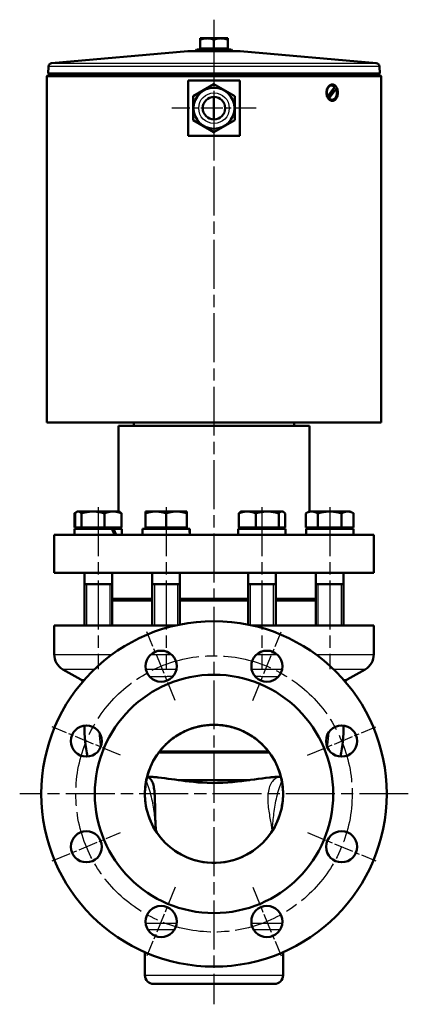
# Model space of a CAD drawing. Header units: millimetres. Extents: x 112 to 921, y 308 to 1230.
# Tile 6 of 6: x 696 to 921, y 660 to 1230. Entities that reach past the tile are written whole.
import ezdxf

# ---------------------------------------------------------------- set-up
doc = ezdxf.new("R2010")
doc.units = ezdxf.units.MM
doc.header["$LTSCALE"] = 5
doc.linetypes.add('CHAIN', pattern=[0.3543, 0.2362, -0.0295, 0.0591, -0.0295])
for name, color, linetype, lineweight in [('Gewinde(DIN)', 3, 'Continuous', 25), ('Mittellinie(DIN)', 4, 'CHAIN', 25), ('Mittelpunktmarkierung(DIN)', 4, 'CHAIN', 25), ('Sichtbare Kanten(DIN)', 7, 'Continuous', 50), ('Sichtbare tangentiale Kanten(DIN)', 3, 'Continuous', 25)]:
    doc.layers.add(name, color=color, linetype=linetype, lineweight=lineweight)

msp = doc.modelspace()

# ---------------------------------------------------------------- linework, layer by layer
at = {"layer": 'Gewinde(DIN)'}
for p, q in [((734.45, 903.46), (734.45, 879.46)), ((748.03, 879.46), (748.03, 903.46)), ((773.68, 903.46), (773.68, 879.46)), ((787.27, 879.74), (787.27, 903.46)), ((829.17, 903.46), (829.17, 879.74)), ((842.76, 879.46), (842.76, 903.46)), ((868.41, 903.46), (868.41, 879.46)), ((882, 879.46), (882, 903.46))]:
    msp.add_line(p, q, dxfattribs=at)
at = {"layer": 'Mittellinie(DIN)', "linetype": 'CHAIN', "ltscale": 23.990969}
for p, q in [((741.24, 947.96), (741.24, 854.18)), ((780.48, 947.96), (780.48, 854.18)), ((835.97, 947.96), (835.97, 854.18)), ((875.2, 947.96), (875.2, 854.18))]:
    msp.add_line(p, q, dxfattribs=at)
msp.add_circle((808.22, 781.96), 80, dxfattribs=at)
at = {"layer": 'Mittelpunktmarkierung(DIN)', "linetype": 'CHAIN', "ltscale": 23.990969}
for p, q in [((808.22, 1230.2), (808.22, 660.13)), ((920.72, 781.96), (695.72, 781.96))]:
    msp.add_line(p, q, dxfattribs=at)
at = {"layer": 'Mittelpunktmarkierung(DIN)', "linetype": 'CHAIN', "ltscale": 10.825908}
for p, q in [((808.22, 1203.31), (808.22, 1154.6)), ((832.58, 1178.96), (783.86, 1178.96))]:
    msp.add_line(p, q, dxfattribs=at)
at = {"layer": 'Mittelpunktmarkierung(DIN)', "linetype": 'CHAIN', "ltscale": 9.556284}
for p, q in [((785.83, 836), (769.38, 875.73)), ((830.61, 836), (847.06, 875.73)), ((754.17, 804.34), (714.45, 820.8)), ((862.27, 804.34), (902, 820.8)), ((714.45, 743.11), (754.17, 759.57)), ((862.27, 759.57), (902, 743.11)), ((785.83, 727.91), (769.38, 688.18)), ((830.61, 727.91), (847.06, 688.18))]:
    msp.add_line(p, q, dxfattribs=at)
at = {"layer": 'Sichtbare Kanten(DIN)'}
for p, q in [((800.22, 1218.69), (800.22, 1219.41)), ((804.22, 1219.41), (800.22, 1219.41)), ((800.22, 1213.61), (800.22, 1218.69)), ((812.22, 1219.41), (804.22, 1219.41)), ((808.22, 1213.61), (808.22, 1218.69)), ((816.22, 1219.41), (812.22, 1219.41)), ((816.22, 1219.41), (816.22, 1218.69)), ((816.22, 1213.61), (816.22, 1218.69)), ((793.13, 1212), (714.23, 1205.01)), ((793.31, 1212.01), (823.13, 1212.01)), ((798.3, 1213.01), (797.72, 1212.01)), ((798.3, 1213.01), (818.14, 1213.01)), ((808.22, 1213.61), (800.22, 1213.61)), ((800.91, 1213.61), (800.91, 1213.01)), ((816.22, 1213.61), (808.22, 1213.61)), ((815.54, 1213.61), (815.54, 1213.01)), ((818.14, 1213.01), (818.72, 1212.01)), ((823.31, 1212), (902.21, 1205.01)), ((712.41, 1203.16), (712.12, 1199.01)), ((904.03, 1203.16), (904.32, 1199.01)), ((711.87, 1197.96), (711.37, 1197.46)), ((905.07, 1197.46), (711.37, 1197.46)), ((711.37, 996.96), (711.37, 1197.46)), ((711.87, 1197.96), (904.57, 1197.96)), ((712.12, 1199.01), (904.32, 1199.01)), ((713.12, 1198.94), (712.12, 1199.01)), ((713.12, 1198.94), (903.32, 1198.94)), ((713.72, 1198.94), (713.72, 1197.96)), ((902.72, 1198.94), (902.72, 1197.96)), ((903.32, 1198.94), (904.32, 1199.01)), ((904.57, 1197.96), (905.07, 1197.46)), ((905.07, 996.96), (905.07, 1197.46)), ((823.22, 1194.96), (793.22, 1194.96)), ((793.22, 1162.96), (793.22, 1194.96)), ((796.22, 1185.88), (808.22, 1192.81)), ((808.22, 1192.81), (820.22, 1185.88)), ((823.22, 1194.96), (823.22, 1162.96)), ((876.44, 1192.16), (876.32, 1192.16)), ((796.22, 1172.03), (796.22, 1185.88)), ((820.22, 1185.88), (820.22, 1172.03)), ((873.95, 1185.68), (878.21, 1191.33)), ((874.35, 1185.36), (877.43, 1189.45)), ((878.94, 1190.23), (874.68, 1184.58)), ((878.81, 1190.23), (878.94, 1190.23)), ((808.22, 1172.46), (808.22, 1185.46)), ((873.82, 1185.68), (873.95, 1185.68)), ((874.68, 1184.58), (874.55, 1184.58)), ((876.44, 1183.76), (876.32, 1183.76)), ((808.22, 1165.1), (796.22, 1172.03)), ((820.22, 1172.03), (808.22, 1165.1)), ((793.22, 1162.96), (823.22, 1162.96)), ((711.37, 996.96), (905.07, 996.96)), ((863.47, 994.96), (752.97, 994.96)), ((752.97, 945.46), (752.97, 994.96)), ((761.72, 994.96), (761.72, 996.96)), ((854.72, 994.96), (854.72, 996.96)), ((863.47, 945.46), (863.47, 994.96)), ((728.82, 945.21), (727.38, 944.38)), ((727.38, 936.26), (727.38, 944.38)), ((727.86, 936.26), (727.86, 944.38)), ((729.24, 945.46), (728.82, 945.21)), ((729.65, 945.46), (729.24, 945.46)), ((738.13, 945.46), (729.65, 945.46)), ((731.44, 936.26), (731.44, 944.38)), ((749.73, 945.46), (738.13, 945.46)), ((744.83, 936.26), (744.83, 944.38)), ((753.24, 945.46), (749.73, 945.46)), ((753.24, 945.46), (753.66, 945.21)), ((754.62, 936.26), (754.62, 944.38)), ((774.48, 945.46), (768.48, 945.46)), ((768.48, 944.38), (768.48, 945.46)), ((768.48, 936.26), (768.48, 944.38)), ((786.48, 945.46), (774.48, 945.46)), ((780.48, 936.26), (780.48, 944.38)), ((792.48, 945.46), (786.48, 945.46)), ((792.48, 945.46), (792.48, 944.38)), ((792.48, 936.26), (792.48, 944.38)), ((822.58, 936.26), (822.58, 944.38)), ((823.97, 945.46), (823.54, 945.21)), ((827.48, 945.46), (823.97, 945.46)), ((839.07, 945.46), (827.48, 945.46)), ((832.38, 936.26), (832.38, 944.38)), ((847.56, 945.46), (839.07, 945.46)), ((845.76, 936.26), (845.76, 944.38)), ((847.97, 945.46), (847.56, 945.46)), ((847.97, 945.46), (848.39, 945.21)), ((849.35, 936.26), (849.35, 944.38)), ((863.2, 945.46), (861.35, 944.38)), ((861.35, 936.26), (861.35, 944.38)), ((864.81, 945.46), (863.2, 945.46)), ((875.2, 945.46), (864.81, 945.46)), ((868.27, 936.26), (868.27, 944.38)), ((885.59, 945.46), (875.2, 945.46)), ((882.13, 936.26), (882.13, 944.38)), ((887.2, 945.46), (885.59, 945.46)), ((887.2, 945.46), (889.06, 944.38)), ((889.06, 936.26), (889.06, 944.38)), ((727.86, 936.26), (727.38, 936.26)), ((748.98, 935.46), (727.54, 935.46)), ((727.54, 935.46), (727.54, 931.96)), ((731.44, 936.26), (727.86, 936.26)), ((730, 936.26), (730, 935.46)), ((744.83, 936.26), (731.44, 936.26)), ((754.62, 936.26), (744.83, 936.26)), ((748.98, 935.46), (750.09, 935.46)), ((754.94, 935.46), (750.09, 935.46)), ((752.49, 936.26), (752.49, 935.46)), ((752.97, 935.46), (752.97, 936.26)), ((754.94, 935.46), (754.94, 931.96)), ((793.94, 935.46), (766.78, 935.46)), ((766.78, 935.46), (766.78, 931.96)), ((780.48, 936.26), (768.48, 936.26)), ((769.23, 936.26), (769.23, 935.46)), ((792.48, 936.26), (780.48, 936.26)), ((791.72, 936.26), (791.72, 935.46)), ((793.94, 935.46), (794.13, 935.46)), ((794.18, 935.46), (794.13, 935.46)), ((794.18, 935.46), (794.18, 933.5)), ((849.67, 935.46), (822.27, 935.46)), ((822.27, 935.46), (822.27, 931.96)), ((832.38, 936.26), (822.58, 936.26)), ((824.72, 936.26), (824.72, 935.46)), ((845.76, 936.26), (832.38, 936.26)), ((849.35, 936.26), (845.76, 936.26)), ((847.21, 936.26), (847.21, 935.46)), ((849.67, 935.46), (849.67, 931.96)), ((868.27, 936.26), (861.35, 936.26)), ((888.9, 935.46), (861.5, 935.46)), ((861.5, 935.46), (861.5, 931.96)), ((863.47, 935.46), (863.47, 936.26)), ((863.96, 936.26), (863.96, 935.46)), ((882.13, 936.26), (868.27, 936.26)), ((889.06, 936.26), (882.13, 936.26)), ((886.45, 936.26), (886.45, 935.46)), ((888.9, 935.46), (888.9, 931.96)), ((900.72, 931.96), (715.72, 931.96)), ((715.72, 931.96), (715.72, 909.96)), ((900.72, 931.96), (900.72, 909.96)), ((900.72, 909.96), (715.72, 909.96)), ((733.24, 909.96), (733.24, 879.46)), ((749.24, 909.96), (749.24, 879.46)), ((772.48, 909.96), (772.48, 879.46)), ((788.48, 909.96), (788.48, 879.99)), ((827.97, 909.96), (827.97, 879.99)), ((843.97, 909.96), (843.97, 879.46)), ((867.2, 909.96), (867.2, 879.46)), ((883.2, 909.96), (883.2, 879.46)), ((733.24, 903.46), (749.24, 903.46)), ((772.48, 903.46), (788.48, 903.46)), ((827.97, 903.46), (843.97, 903.46)), ((867.2, 903.46), (883.2, 903.46)), ((772.48, 894.96), (749.24, 894.96)), ((772.48, 893.96), (749.24, 893.96)), ((827.97, 894.96), (788.48, 894.96)), ((827.97, 893.96), (788.48, 893.96)), ((867.2, 894.96), (843.97, 894.96)), ((867.2, 893.96), (843.97, 893.96)), ((715.72, 879.46), (786, 879.46)), ((715.72, 879.46), (715.72, 862.73)), ((830.44, 879.46), (900.72, 879.46)), ((900.72, 879.46), (900.72, 862.73)), ((731.07, 848.09), (720.72, 854.07)), ((885.37, 848.09), (895.72, 854.07)), ((776.22, 805.96), (840.22, 805.96)), ((776.6, 806.46), (839.84, 806.46)), ((828.96, 789.96), (787.48, 789.96)), ((841.47, 759.72), (841.47, 759.72)), ((768.22, 676.96), (768.22, 690.3)), ((848.22, 676.96), (848.22, 690.3)), ((843.22, 671.96), (773.22, 671.96))]:
    msp.add_line(p, q, dxfattribs=at)
at = {"layer": 'Sichtbare Kanten(DIN)', "flags": 128}
for points in [[(804.22, 1219.41), (804.06, 1219.4), (803.9, 1219.4), (803.74, 1219.4), (803.58, 1219.39), (803.42, 1219.38), (803.26, 1219.36), (803.1, 1219.35), (802.94, 1219.33), (802.78, 1219.31), (802.62, 1219.28), (802.46, 1219.26), (802.29, 1219.23), (802.13, 1219.2), (801.97, 1219.17), (801.8, 1219.13), (801.63, 1219.09), (801.46, 1219.05), (801.29, 1219.01), (801.12, 1218.96), (800.94, 1218.92), (800.77, 1218.86), (800.59, 1218.81), (800.41, 1218.75), (800.22, 1218.69)], [(808.22, 1218.69), (808.04, 1218.75), (807.86, 1218.81), (807.68, 1218.86), (807.5, 1218.92), (807.33, 1218.96), (807.15, 1219.01), (806.98, 1219.05), (806.81, 1219.09), (806.64, 1219.13), (806.48, 1219.17), (806.31, 1219.2), (806.15, 1219.23), (805.99, 1219.26), (805.82, 1219.28), (805.66, 1219.31), (805.5, 1219.33), (805.34, 1219.35), (805.18, 1219.36), (805.02, 1219.38), (804.86, 1219.39), (804.7, 1219.4), (804.54, 1219.4), (804.38, 1219.4), (804.22, 1219.41)], [(812.22, 1219.41), (812.06, 1219.4), (811.9, 1219.4), (811.74, 1219.4), (811.58, 1219.39), (811.42, 1219.38), (811.26, 1219.36), (811.1, 1219.35), (810.94, 1219.33), (810.78, 1219.31), (810.62, 1219.28), (810.46, 1219.26), (810.29, 1219.23), (810.13, 1219.2), (809.97, 1219.17), (809.8, 1219.13), (809.63, 1219.09), (809.46, 1219.05), (809.29, 1219.01), (809.12, 1218.96), (808.94, 1218.92), (808.77, 1218.86), (808.59, 1218.81), (808.41, 1218.75), (808.22, 1218.69)], [(816.22, 1218.69), (816.04, 1218.75), (815.86, 1218.81), (815.68, 1218.86), (815.5, 1218.92), (815.33, 1218.96), (815.15, 1219.01), (814.98, 1219.05), (814.81, 1219.09), (814.64, 1219.13), (814.48, 1219.17), (814.31, 1219.2), (814.15, 1219.23), (813.99, 1219.26), (813.82, 1219.28), (813.66, 1219.31), (813.5, 1219.33), (813.34, 1219.35), (813.18, 1219.36), (813.02, 1219.38), (812.86, 1219.39), (812.7, 1219.4), (812.54, 1219.4), (812.38, 1219.4), (812.22, 1219.41)], [(876.7, 1183.21), (876.28, 1183.25), (875.85, 1183.37), (875.43, 1183.57), (875.03, 1183.86), (874.66, 1184.21), (874.33, 1184.61), (874.05, 1185.07), (873.8, 1185.59), (873.6, 1186.15), (873.46, 1186.75), (873.37, 1187.36), (873.35, 1187.96), (873.37, 1188.56), (873.46, 1189.16), (873.6, 1189.76), (873.8, 1190.32), (874.05, 1190.84), (874.33, 1191.3), (874.66, 1191.7), (875.03, 1192.05), (875.43, 1192.34), (875.85, 1192.54), (876.28, 1192.67), (876.7, 1192.71)], [(876.7, 1192.71), (877.13, 1192.67), (877.55, 1192.54), (877.96, 1192.34), (878.34, 1192.05), (878.69, 1191.7), (879, 1191.3), (879.26, 1190.84), (879.49, 1190.32), (879.67, 1189.76), (879.8, 1189.16), (879.88, 1188.56), (879.91, 1187.96), (879.88, 1187.36), (879.8, 1186.75), (879.67, 1186.15), (879.49, 1185.59), (879.26, 1185.07), (879, 1184.61), (878.69, 1184.21), (878.34, 1183.86), (877.96, 1183.57), (877.55, 1183.37), (877.13, 1183.25), (876.7, 1183.21)], [(728.36, 944.89), (728.32, 944.87), (728.28, 944.85), (728.24, 944.83), (728.2, 944.81), (728.16, 944.8), (728.12, 944.78), (728.08, 944.76), (728.04, 944.74), (728, 944.72), (727.96, 944.7), (727.92, 944.68), (727.88, 944.66), (727.84, 944.64), (727.8, 944.61), (727.76, 944.59), (727.72, 944.57), (727.68, 944.55), (727.64, 944.53), (727.59, 944.5), (727.55, 944.48), (727.51, 944.46), (727.47, 944.43), (727.43, 944.41), (727.38, 944.38)], [(729.65, 945.46), (729.58, 945.45), (729.51, 945.45), (729.43, 945.44), (729.36, 945.43), (729.29, 945.41), (729.22, 945.39), (729.15, 945.37), (729.08, 945.34), (729, 945.31), (728.93, 945.27), (728.86, 945.24), (728.79, 945.19), (728.71, 945.15), (728.64, 945.1), (728.56, 945.04), (728.49, 944.99), (728.41, 944.93), (728.34, 944.86), (728.26, 944.79), (728.18, 944.72), (728.1, 944.64), (728.02, 944.56), (727.94, 944.47), (727.86, 944.38)], [(731.44, 944.38), (731.36, 944.47), (731.28, 944.56), (731.2, 944.64), (731.12, 944.72), (731.04, 944.79), (730.96, 944.86), (730.89, 944.93), (730.81, 944.99), (730.73, 945.04), (730.66, 945.1), (730.59, 945.15), (730.51, 945.19), (730.44, 945.24), (730.37, 945.27), (730.29, 945.31), (730.22, 945.34), (730.15, 945.37), (730.08, 945.39), (730.01, 945.41), (729.94, 945.43), (729.86, 945.44), (729.79, 945.45), (729.72, 945.45), (729.65, 945.46)], [(738.13, 945.46), (737.87, 945.45), (737.6, 945.45), (737.33, 945.44), (737.06, 945.43), (736.8, 945.41), (736.53, 945.39), (736.26, 945.37), (735.99, 945.34), (735.72, 945.31), (735.45, 945.27), (735.18, 945.24), (734.91, 945.19), (734.64, 945.15), (734.36, 945.1), (734.08, 945.04), (733.8, 944.99), (733.52, 944.93), (733.23, 944.86), (732.94, 944.79), (732.65, 944.72), (732.35, 944.64), (732.05, 944.56), (731.75, 944.47), (731.44, 944.38)], [(744.83, 944.38), (744.52, 944.47), (744.21, 944.56), (743.92, 944.64), (743.62, 944.72), (743.33, 944.79), (743.04, 944.86), (742.75, 944.93), (742.47, 944.99), (742.19, 945.04), (741.91, 945.1), (741.63, 945.15), (741.36, 945.19), (741.09, 945.24), (740.81, 945.27), (740.54, 945.31), (740.27, 945.34), (740.01, 945.37), (739.74, 945.39), (739.47, 945.41), (739.2, 945.43), (738.94, 945.44), (738.67, 945.45), (738.4, 945.45), (738.13, 945.46)], [(749.73, 945.46), (749.53, 945.45), (749.33, 945.45), (749.14, 945.44), (748.94, 945.43), (748.75, 945.41), (748.55, 945.39), (748.35, 945.37), (748.16, 945.34), (747.96, 945.31), (747.76, 945.27), (747.57, 945.24), (747.37, 945.19), (747.16, 945.15), (746.96, 945.1), (746.76, 945.04), (746.55, 944.99), (746.35, 944.93), (746.14, 944.86), (745.92, 944.79), (745.71, 944.72), (745.49, 944.64), (745.27, 944.56), (745.05, 944.47), (744.83, 944.38)], [(754.62, 944.38), (754.4, 944.47), (754.18, 944.56), (753.96, 944.64), (753.74, 944.72), (753.53, 944.79), (753.31, 944.86), (753.11, 944.93), (752.9, 944.99), (752.69, 945.04), (752.49, 945.1), (752.29, 945.15), (752.09, 945.19), (751.89, 945.24), (751.69, 945.27), (751.49, 945.31), (751.29, 945.34), (751.1, 945.37), (750.9, 945.39), (750.7, 945.41), (750.51, 945.43), (750.31, 945.44), (750.12, 945.45), (749.92, 945.45), (749.73, 945.46)], [(753.66, 945.21), (753.7, 945.19), (753.74, 945.17), (753.78, 945.14), (753.82, 945.12), (753.85, 945.09), (753.89, 945.06), (753.93, 945.03), (753.97, 945), (754.01, 944.97), (754.05, 944.94), (754.09, 944.91), (754.13, 944.88), (754.17, 944.84), (754.21, 944.81), (754.25, 944.77), (754.29, 944.73), (754.33, 944.69), (754.37, 944.65), (754.41, 944.61), (754.45, 944.57), (754.5, 944.52), (754.54, 944.48), (754.58, 944.43), (754.62, 944.38)], [(774.48, 945.46), (774.24, 945.45), (774, 945.45), (773.76, 945.44), (773.52, 945.43), (773.28, 945.41), (773.04, 945.39), (772.8, 945.37), (772.56, 945.34), (772.32, 945.31), (772.07, 945.27), (771.83, 945.24), (771.59, 945.19), (771.34, 945.15), (771.09, 945.1), (770.84, 945.04), (770.59, 944.99), (770.34, 944.93), (770.08, 944.86), (769.82, 944.79), (769.56, 944.72), (769.29, 944.64), (769.03, 944.56), (768.75, 944.47), (768.48, 944.38)], [(780.48, 944.38), (780.2, 944.47), (779.93, 944.56), (779.66, 944.64), (779.39, 944.72), (779.13, 944.79), (778.87, 944.86), (778.62, 944.93), (778.36, 944.99), (778.11, 945.04), (777.86, 945.1), (777.61, 945.15), (777.37, 945.19), (777.12, 945.24), (776.88, 945.27), (776.64, 945.31), (776.4, 945.34), (776.16, 945.37), (775.92, 945.39), (775.68, 945.41), (775.44, 945.43), (775.2, 945.44), (774.96, 945.45), (774.72, 945.45), (774.48, 945.46)], [(786.48, 945.46), (786.24, 945.45), (786, 945.45), (785.76, 945.44), (785.52, 945.43), (785.28, 945.41), (785.04, 945.39), (784.8, 945.37), (784.56, 945.34), (784.32, 945.31), (784.07, 945.27), (783.83, 945.24), (783.59, 945.19), (783.34, 945.15), (783.09, 945.1), (782.84, 945.04), (782.59, 944.99), (782.34, 944.93), (782.08, 944.86), (781.82, 944.79), (781.56, 944.72), (781.29, 944.64), (781.03, 944.56), (780.75, 944.47), (780.48, 944.38)], [(792.48, 944.38), (792.2, 944.47), (791.93, 944.56), (791.66, 944.64), (791.39, 944.72), (791.13, 944.79), (790.87, 944.86), (790.62, 944.93), (790.36, 944.99), (790.11, 945.04), (789.86, 945.1), (789.61, 945.15), (789.37, 945.19), (789.12, 945.24), (788.88, 945.27), (788.64, 945.31), (788.4, 945.34), (788.16, 945.37), (787.92, 945.39), (787.68, 945.41), (787.44, 945.43), (787.2, 945.44), (786.96, 945.45), (786.72, 945.45), (786.48, 945.46)], [(827.48, 945.46), (827.28, 945.45), (827.09, 945.45), (826.89, 945.44), (826.7, 945.43), (826.5, 945.41), (826.31, 945.39), (826.11, 945.37), (825.91, 945.34), (825.72, 945.31), (825.52, 945.27), (825.32, 945.24), (825.12, 945.19), (824.92, 945.15), (824.72, 945.1), (824.51, 945.04), (824.31, 944.99), (824.1, 944.93), (823.89, 944.86), (823.68, 944.79), (823.47, 944.72), (823.25, 944.64), (823.03, 944.56), (822.81, 944.47), (822.58, 944.38)], [(822.58, 944.38), (822.62, 944.43), (822.67, 944.48), (822.71, 944.52), (822.75, 944.57), (822.79, 944.61), (822.83, 944.65), (822.88, 944.69), (822.92, 944.73), (822.96, 944.77), (823, 944.81), (823.04, 944.84), (823.08, 944.88), (823.12, 944.91), (823.16, 944.94), (823.2, 944.97), (823.24, 945), (823.27, 945.03), (823.31, 945.06), (823.35, 945.09), (823.39, 945.12), (823.43, 945.14), (823.47, 945.17), (823.5, 945.19), (823.54, 945.21)], [(832.38, 944.38), (832.15, 944.47), (831.93, 944.56), (831.71, 944.64), (831.5, 944.72), (831.28, 944.79), (831.07, 944.86), (830.86, 944.93), (830.65, 944.99), (830.45, 945.04), (830.24, 945.1), (830.04, 945.15), (829.84, 945.19), (829.64, 945.24), (829.44, 945.27), (829.24, 945.31), (829.05, 945.34), (828.85, 945.37), (828.66, 945.39), (828.46, 945.41), (828.26, 945.43), (828.07, 945.44), (827.87, 945.45), (827.68, 945.45), (827.48, 945.46)], [(839.07, 945.46), (838.8, 945.45), (838.54, 945.45), (838.27, 945.44), (838, 945.43), (837.73, 945.41), (837.47, 945.39), (837.2, 945.37), (836.93, 945.34), (836.66, 945.31), (836.39, 945.27), (836.12, 945.24), (835.85, 945.19), (835.57, 945.15), (835.3, 945.1), (835.02, 945.04), (834.74, 944.99), (834.45, 944.93), (834.17, 944.86), (833.88, 944.79), (833.59, 944.72), (833.29, 944.64), (832.99, 944.56), (832.69, 944.47), (832.38, 944.38)], [(845.76, 944.38), (845.46, 944.47), (845.15, 944.56), (844.85, 944.64), (844.56, 944.72), (844.26, 944.79), (843.98, 944.86), (843.69, 944.93), (843.41, 944.99), (843.12, 945.04), (842.85, 945.1), (842.57, 945.15), (842.3, 945.19), (842.02, 945.24), (841.75, 945.27), (841.48, 945.31), (841.21, 945.34), (840.94, 945.37), (840.68, 945.39), (840.41, 945.41), (840.14, 945.43), (839.87, 945.44), (839.61, 945.45), (839.34, 945.45), (839.07, 945.46)], [(847.56, 945.46), (847.49, 945.45), (847.41, 945.45), (847.34, 945.44), (847.27, 945.43), (847.2, 945.41), (847.13, 945.39), (847.06, 945.37), (846.98, 945.34), (846.91, 945.31), (846.84, 945.27), (846.77, 945.24), (846.69, 945.19), (846.62, 945.15), (846.55, 945.1), (846.47, 945.04), (846.4, 944.99), (846.32, 944.93), (846.24, 944.86), (846.17, 944.79), (846.09, 944.72), (846.01, 944.64), (845.93, 944.56), (845.85, 944.47), (845.76, 944.38)], [(849.35, 944.38), (849.27, 944.47), (849.19, 944.56), (849.11, 944.64), (849.03, 944.72), (848.95, 944.79), (848.87, 944.86), (848.79, 944.93), (848.72, 944.99), (848.64, 945.04), (848.57, 945.1), (848.49, 945.15), (848.42, 945.19), (848.35, 945.24), (848.27, 945.27), (848.2, 945.31), (848.13, 945.34), (848.06, 945.37), (847.99, 945.39), (847.92, 945.41), (847.84, 945.43), (847.77, 945.44), (847.7, 945.45), (847.63, 945.45), (847.56, 945.46)], [(864.81, 945.46), (864.67, 945.45), (864.53, 945.45), (864.39, 945.44), (864.26, 945.43), (864.12, 945.41), (863.98, 945.39), (863.84, 945.37), (863.7, 945.34), (863.56, 945.31), (863.42, 945.27), (863.28, 945.24), (863.14, 945.19), (863, 945.15), (862.86, 945.1), (862.71, 945.04), (862.57, 944.99), (862.42, 944.93), (862.27, 944.86), (862.12, 944.79), (861.97, 944.72), (861.82, 944.64), (861.66, 944.56), (861.51, 944.47), (861.35, 944.38)], [(868.27, 944.38), (868.11, 944.47), (867.96, 944.56), (867.8, 944.64), (867.65, 944.72), (867.5, 944.79), (867.35, 944.86), (867.2, 944.93), (867.05, 944.99), (866.91, 945.04), (866.76, 945.1), (866.62, 945.15), (866.48, 945.19), (866.34, 945.24), (866.2, 945.27), (866.06, 945.31), (865.92, 945.34), (865.78, 945.37), (865.64, 945.39), (865.5, 945.41), (865.36, 945.43), (865.23, 945.44), (865.09, 945.45), (864.95, 945.45), (864.81, 945.46)], [(875.2, 945.46), (874.92, 945.45), (874.65, 945.45), (874.37, 945.44), (874.09, 945.43), (873.82, 945.41), (873.54, 945.39), (873.26, 945.37), (872.99, 945.34), (872.71, 945.31), (872.43, 945.27), (872.15, 945.24), (871.87, 945.19), (871.58, 945.15), (871.29, 945.1), (871.01, 945.04), (870.72, 944.99), (870.42, 944.93), (870.13, 944.86), (869.83, 944.79), (869.52, 944.72), (869.22, 944.64), (868.91, 944.56), (868.59, 944.47), (868.27, 944.38)], [(882.13, 944.38), (881.81, 944.47), (881.5, 944.56), (881.19, 944.64), (880.88, 944.72), (880.58, 944.79), (880.28, 944.86), (879.98, 944.93), (879.69, 944.99), (879.4, 945.04), (879.11, 945.1), (878.82, 945.15), (878.54, 945.19), (878.26, 945.24), (877.98, 945.27), (877.7, 945.31), (877.42, 945.34), (877.14, 945.37), (876.86, 945.39), (876.59, 945.41), (876.31, 945.43), (876.03, 945.44), (875.76, 945.45), (875.48, 945.45), (875.2, 945.46)], [(885.59, 945.46), (885.46, 945.45), (885.32, 945.45), (885.18, 945.44), (885.04, 945.43), (884.9, 945.41), (884.76, 945.39), (884.63, 945.37), (884.49, 945.34), (884.35, 945.31), (884.21, 945.27), (884.07, 945.24), (883.93, 945.19), (883.78, 945.15), (883.64, 945.1), (883.5, 945.04), (883.35, 944.99), (883.2, 944.93), (883.06, 944.86), (882.91, 944.79), (882.76, 944.72), (882.6, 944.64), (882.45, 944.56), (882.29, 944.47), (882.13, 944.38)], [(889.06, 944.38), (888.9, 944.47), (888.74, 944.56), (888.59, 944.64), (888.43, 944.72), (888.28, 944.79), (888.13, 944.86), (887.98, 944.93), (887.84, 944.99), (887.69, 945.04), (887.55, 945.1), (887.41, 945.15), (887.26, 945.19), (887.12, 945.24), (886.98, 945.27), (886.84, 945.31), (886.7, 945.34), (886.56, 945.37), (886.43, 945.39), (886.29, 945.41), (886.15, 945.43), (886.01, 945.44), (885.87, 945.45), (885.73, 945.45), (885.59, 945.46)], [(837.46, 809.25), (835.67, 811.05), (833.78, 812.73), (831.79, 814.28), (829.7, 815.7), (827.52, 816.99), (825.26, 818.14), (822.94, 819.15), (820.57, 820), (818.14, 820.71), (815.68, 821.25), (813.18, 821.65), (810.65, 821.88), (808.12, 821.96), (805.59, 821.87), (803.07, 821.62), (800.57, 821.22), (798.1, 820.65), (795.67, 819.94), (793.3, 819.07), (790.99, 818.05), (788.75, 816.89), (786.58, 815.6), (784.5, 814.16), (782.51, 812.6), (780.68, 810.96), (778.98, 809.25)], [(837.46, 809.25), (836.77, 809.98), (836.05, 810.69), (835.31, 811.39), (834.55, 812.07), (833.77, 812.73), (832.97, 813.37), (832.16, 814), (831.34, 814.6), (830.49, 815.18), (829.63, 815.74), (828.76, 816.27), (827.87, 816.79), (826.97, 817.28), (826.06, 817.75), (825.14, 818.2), (824.21, 818.62), (823.26, 819.02), (822.31, 819.39), (821.34, 819.74), (820.37, 820.06), (819.38, 820.36), (818.39, 820.63), (817.4, 820.88), (816.39, 821.11), (815.38, 821.3), (814.37, 821.48), (813.36, 821.62), (812.34, 821.74), (811.32, 821.83), (810.3, 821.9), (809.27, 821.94), (808.24, 821.95), (807.22, 821.94), (806.19, 821.9), (805.16, 821.83), (804.14, 821.74), (803.11, 821.62), (802.1, 821.48), (801.08, 821.31), (800.08, 821.11), (799.08, 820.89), (798.09, 820.65), (797.1, 820.37), (796.12, 820.07), (795.14, 819.75), (794.17, 819.4), (793.21, 819.03), (792.27, 818.63), (791.33, 818.21), (790.4, 817.76), (789.49, 817.29), (788.59, 816.8), (787.7, 816.29), (786.83, 815.75), (785.97, 815.19), (785.12, 814.61), (784.29, 814), (783.48, 813.38), (782.68, 812.73), (781.9, 812.07), (781.14, 811.39), (780.4, 810.69), (779.68, 809.98), (778.98, 809.25)], [(778.98, 809.25), (778.75, 809), (778.52, 808.75), (778.29, 808.49), (778.07, 808.24), (777.85, 807.98), (777.63, 807.73), (777.41, 807.47), (777.2, 807.21), (776.99, 806.95), (776.79, 806.69), (776.58, 806.43), (776.38, 806.17), (776.19, 805.91), (775.99, 805.64), (775.8, 805.38), (775.61, 805.12), (775.42, 804.85), (775.24, 804.59), (775.06, 804.32), (774.88, 804.06), (774.71, 803.79), (774.54, 803.52), (774.37, 803.26), (774.2, 802.99)], [(842.24, 802.99), (842.07, 803.27), (841.89, 803.55), (841.71, 803.82), (841.53, 804.1), (841.35, 804.37), (841.16, 804.64), (840.98, 804.91), (840.79, 805.18), (840.6, 805.45), (840.4, 805.71), (840.2, 805.98), (840.01, 806.24), (839.81, 806.5), (839.6, 806.76), (839.4, 807.02), (839.19, 807.27), (838.98, 807.53), (838.77, 807.78), (838.56, 808.03), (838.34, 808.28), (838.12, 808.52), (837.91, 808.77), (837.68, 809.01), (837.46, 809.25)], [(774.2, 802.99), (773.38, 801.59), (772.59, 800.12), (771.86, 798.59), (771.18, 797), (770.55, 795.35), (769.99, 793.64), (769.5, 791.87), (769.08, 790.06), (768.74, 788.19), (768.48, 786.31), (768.32, 784.42), (768.25, 782.53), (768.27, 780.64), (768.37, 778.75), (768.57, 776.87), (768.85, 774.99), (769.22, 773.13), (769.68, 771.29), (770.23, 769.47), (770.86, 767.68), (771.58, 765.93), (772.38, 764.21), (773.25, 762.53), (774.21, 760.9)], [(842.23, 760.9), (843.19, 762.53), (844.07, 764.21), (844.86, 765.93), (845.58, 767.69), (846.21, 769.47), (846.76, 771.29), (847.22, 773.13), (847.59, 775), (847.88, 776.87), (848.07, 778.75), (848.18, 780.64), (848.19, 782.53), (848.12, 784.42), (847.96, 786.31), (847.71, 788.19), (847.37, 790.05), (846.95, 791.87), (846.46, 793.63), (845.9, 795.33), (845.27, 796.98), (844.59, 798.58), (843.85, 800.11), (843.07, 801.58), (842.24, 802.99)], [(776.11, 791.46), (775.82, 791.49), (775.52, 791.52), (775.23, 791.55), (774.94, 791.58), (774.65, 791.61), (774.37, 791.63), (774.08, 791.66), (773.8, 791.69), (773.52, 791.71), (773.24, 791.73), (772.96, 791.76), (772.69, 791.78), (772.41, 791.8), (772.14, 791.82), (771.87, 791.83), (771.6, 791.85), (771.33, 791.87), (771.07, 791.88), (770.8, 791.9), (770.54, 791.91), (770.28, 791.92), (770.02, 791.93), (769.77, 791.94), (769.51, 791.94)], [(774.98, 759.72), (774.85, 760.05), (774.73, 760.5), (774.63, 761.06), (774.55, 761.71), (774.47, 762.45), (774.41, 763.26), (774.36, 764.15), (774.31, 765.09), (774.27, 766.09), (774.24, 767.12), (774.22, 768.18), (774.19, 769.26), (774.17, 770.35), (774.15, 771.45), (774.14, 772.53), (774.12, 773.61), (774.1, 774.68), (774.08, 775.75), (774.06, 776.8), (774.04, 777.84), (774, 778.87), (773.96, 779.88), (773.91, 780.86), (773.85, 781.83), (773.78, 782.76), (773.69, 783.67), (773.58, 784.55), (773.46, 785.39), (773.32, 786.2), (773.15, 786.97), (772.96, 787.69), (772.74, 788.37), (772.49, 789), (772.19, 789.57), (771.86, 790.1), (771.49, 790.56), (771.06, 790.97), (770.63, 791.31), (770.18, 791.58), (769.66, 791.78)], [(840.33, 791.46), (838.24, 791.21), (836.09, 790.94), (833.87, 790.64), (831.59, 790.32), (829.26, 790), (826.86, 789.67), (824.36, 789.35), (821.74, 789.05), (819.02, 788.77), (816.2, 788.54), (813.28, 788.37), (810.27, 788.28), (807.25, 788.26), (804.35, 788.33), (801.57, 788.46), (798.91, 788.64), (796.39, 788.87), (794, 789.12), (791.75, 789.39), (789.64, 789.66), (787.59, 789.94), (785.57, 790.22), (783.59, 790.5), (781.65, 790.76), (779.76, 791.01), (777.91, 791.25), (776.11, 791.46)], [(846.93, 791.94), (846.68, 791.94), (846.42, 791.93), (846.16, 791.92), (845.9, 791.91), (845.64, 791.9), (845.38, 791.88), (845.11, 791.87), (844.84, 791.85), (844.57, 791.83), (844.3, 791.82), (844.03, 791.8), (843.76, 791.78), (843.48, 791.76), (843.2, 791.73), (842.92, 791.71), (842.64, 791.69), (842.36, 791.66), (842.07, 791.63), (841.79, 791.61), (841.5, 791.58), (841.21, 791.55), (840.92, 791.52), (840.63, 791.49), (840.33, 791.46)], [(774.21, 760.9), (774.24, 760.85), (774.27, 760.8), (774.3, 760.75), (774.34, 760.7), (774.37, 760.65), (774.4, 760.6), (774.43, 760.55), (774.46, 760.5), (774.49, 760.45), (774.52, 760.4), (774.56, 760.35), (774.59, 760.3), (774.62, 760.26), (774.65, 760.21), (774.68, 760.16), (774.72, 760.11), (774.75, 760.06), (774.78, 760.01), (774.81, 759.96), (774.84, 759.91), (774.88, 759.86), (774.91, 759.81), (774.94, 759.76), (774.98, 759.72)], [(774.98, 759.72), (776.45, 757.66), (778.06, 755.7), (779.79, 753.84), (781.63, 752.1), (783.58, 750.48), (785.63, 748.99), (787.76, 747.62), (789.98, 746.4), (792.27, 745.32), (794.62, 744.39), (797.02, 743.6), (799.47, 742.97), (801.96, 742.5), (804.47, 742.18), (806.99, 742.02), (809.52, 742.02), (812.04, 742.19), (814.55, 742.51), (817.04, 742.99), (819.49, 743.62), (821.89, 744.41), (824.24, 745.34), (826.52, 746.43), (828.73, 747.65), (830.86, 749.02), (832.91, 750.51), (834.85, 752.13), (836.68, 753.87), (838.4, 755.72), (840, 757.67), (841.47, 759.72)], [(841.47, 759.72), (841.5, 759.76), (841.53, 759.81), (841.57, 759.86), (841.6, 759.91), (841.63, 759.96), (841.66, 760.01), (841.69, 760.06), (841.73, 760.11), (841.76, 760.16), (841.79, 760.21), (841.82, 760.26), (841.85, 760.3), (841.89, 760.35), (841.92, 760.4), (841.95, 760.45), (841.98, 760.5), (842.01, 760.55), (842.04, 760.6), (842.08, 760.65), (842.11, 760.7), (842.14, 760.75), (842.17, 760.8), (842.2, 760.85), (842.23, 760.9)]]:
    msp.add_lwpolyline(points, dxfattribs=at)
at = {"layer": 'Sichtbare Kanten(DIN)'}
for centre, radius in [((808.22, 1178.96), 11.86), ((808.22, 1178.96), 6.5), ((808.22, 781.96), 100), ((777.61, 855.87), 9), ((838.84, 855.87), 9), ((808.22, 781.96), 69), ((734.31, 812.57), 9), ((808.22, 781.96), 40), ((882.13, 812.57), 9), ((734.31, 751.34), 9), ((882.13, 751.34), 9), ((777.61, 708.05), 9), ((838.84, 708.05), 9)]:
    msp.add_circle(centre, radius, dxfattribs=at)
for centre, radius, start, end in [((793.31, 1210.01), 2, 90, 95.0632), ((823.13, 1210.01), 2, 84.9368, 90), ((714.41, 1203.02), 2, 95.0632, 176), ((902.03, 1203.02), 2, 4, 84.9368), ((725.72, 862.73), 10, 180, 240), ((890.72, 862.73), 10, 300, 0), ((726.07, 839.43), 10, 50.6636, 60), ((890.37, 839.43), 10, 120, 129.3364), ((798.22, 818.96), 65, 177.7477, 193.6633), ((818.22, 818.96), 65, 346.3367, 2.2523), ((773.22, 676.96), 5, 180, 270), ((843.22, 676.96), 5, 270, 0)]:
    msp.add_arc(centre, radius, start, end, dxfattribs=at)
for centre, major_axis, ratio, start_param, end_param in [((876.44, 1187.96), (0, 4.2), 0.707107, 5.646224, 8.426328), ((876.44, 1187.96), (0, -4.2), 0.707107, 5.646224, 8.426328), ((741.24, 934.24), (-11.97, 23.48), 0.283603, 4.472257, 4.619927), ((741.24, 936.67), (-11.97, 23.48), 0.283603, 4.368888, 4.517693), ((780.48, 934.24), (-2.71, 23.68), 0.56716, 4.551101, 4.698771), ((780.48, 936.67), (-2.71, 23.68), 0.56716, 4.461944, 4.596537)]:
    msp.add_ellipse(centre, major_axis=major_axis, ratio=ratio, start_param=start_param, end_param=end_param, dxfattribs=at)
at = {"layer": 'Sichtbare tangentiale Kanten(DIN)'}
for p, q in [((823.31, 1212), (793.13, 1212)), ((904.03, 1203.16), (712.41, 1203.16)), ((714.23, 1205.01), (902.21, 1205.01)), ((715.72, 862.73), (749.27, 862.73)), ((771.78, 862.73), (783.43, 862.73)), ((833.01, 862.73), (844.66, 862.73)), ((867.18, 862.73), (900.72, 862.73)), ((738.94, 854.07), (720.72, 854.07)), ((786.43, 854.07), (768.79, 854.07)), ((847.65, 854.07), (830.02, 854.07)), ((895.72, 854.07), (877.5, 854.07)), ((731.07, 848.09), (733.22, 848.09)), ((883.23, 848.09), (885.37, 848.09)), ((768.65, 707.17), (786.56, 707.17)), ((829.88, 707.17), (847.79, 707.17)), ((785.28, 703.34), (769.94, 703.34)), ((846.51, 703.34), (831.17, 703.34)), ((768.22, 676.96), (848.22, 676.96))]:
    msp.add_line(p, q, dxfattribs=at)
at = {"layer": 'Sichtbare tangentiale Kanten(DIN)', "flags": 128}
for points in [[(784.5, 850.07), (783.93, 850.03), (783.37, 849.99), (782.8, 849.95), (782.24, 849.92), (781.68, 849.88), (781.12, 849.85), (780.56, 849.82), (780, 849.79), (779.44, 849.76), (778.88, 849.74), (778.32, 849.72), (777.76, 849.71), (777.2, 849.69), (776.63, 849.68), (776.07, 849.68), (775.51, 849.68), (774.95, 849.68), (774.38, 849.68), (773.82, 849.69), (773.26, 849.7), (772.69, 849.71), (772.13, 849.73), (771.57, 849.75), (771, 849.77)], [(845.41, 849.72), (844.85, 849.7), (844.29, 849.68), (843.72, 849.67), (843.16, 849.66), (842.6, 849.65), (842.04, 849.65), (841.48, 849.65), (840.92, 849.66), (840.36, 849.66), (839.8, 849.67), (839.24, 849.69), (838.69, 849.7), (838.13, 849.72), (837.57, 849.74), (837.01, 849.77), (836.45, 849.79), (835.89, 849.82), (835.33, 849.85), (834.77, 849.88), (834.21, 849.92), (833.65, 849.95), (833.08, 849.99), (832.52, 850.03), (831.96, 850.07)], [(742.7, 809.32), (742.65, 809.66), (742.59, 810), (742.54, 810.34), (742.49, 810.68), (742.44, 811.02), (742.39, 811.36), (742.35, 811.7), (742.31, 812.04), (742.27, 812.38), (742.23, 812.72), (742.19, 813.06), (742.16, 813.4), (742.13, 813.74), (742.1, 814.08), (742.07, 814.41), (742.05, 814.75), (742.02, 815.08), (742, 815.42), (741.98, 815.75), (741.96, 816.08), (741.95, 816.41), (741.93, 816.74), (741.92, 817.07), (741.91, 817.39)], [(874.53, 817.39), (874.52, 817.07), (874.51, 816.74), (874.5, 816.41), (874.48, 816.08), (874.46, 815.75), (874.44, 815.42), (874.42, 815.08), (874.4, 814.75), (874.37, 814.41), (874.34, 814.08), (874.31, 813.74), (874.28, 813.4), (874.25, 813.06), (874.21, 812.72), (874.17, 812.38), (874.13, 812.04), (874.09, 811.7), (874.05, 811.36), (874, 811.02), (873.95, 810.68), (873.9, 810.34), (873.85, 810), (873.8, 809.66), (873.74, 809.32)], [(768.93, 789.33), (769.37, 788.3), (769.79, 787.24), (770.18, 786.14), (770.55, 785.02), (770.9, 783.87), (771.22, 782.7), (771.53, 781.52), (771.82, 780.32), (772.09, 779.11), (772.35, 777.89), (772.58, 776.67), (772.8, 775.46), (773.01, 774.24), (773.19, 773.03), (773.37, 771.83), (773.52, 770.64), (773.66, 769.46), (773.79, 768.31), (773.91, 767.2), (774.02, 766.13), (774.12, 765.1), (774.22, 764.14), (774.32, 763.24), (774.42, 762.42), (774.52, 761.68), (774.62, 761.03), (774.73, 760.48), (774.85, 760.04), (774.98, 759.72)], [(846.95, 791.86), (846.08, 791.7), (845.27, 791.47), (844.51, 791.16), (843.8, 790.78), (843.16, 790.32), (842.57, 789.79), (842.03, 789.2), (841.55, 788.55), (841.13, 787.84), (840.75, 787.07), (840.42, 786.26), (840.14, 785.4), (839.9, 784.49), (839.72, 783.55), (839.57, 782.58), (839.47, 781.58), (839.4, 780.55), (839.37, 779.51), (839.37, 778.45), (839.4, 777.38), (839.46, 776.31), (839.55, 775.23), (839.66, 774.15), (839.78, 773.09), (839.93, 772.03), (840.09, 770.98), (840.26, 769.95), (840.44, 768.94), (840.62, 767.95), (840.8, 766.99), (840.97, 766.06), (841.13, 765.17), (841.28, 764.32), (841.41, 763.52), (841.52, 762.77), (841.6, 762.08), (841.65, 761.46), (841.66, 760.9), (841.64, 760.43), (841.58, 760.03), (841.47, 759.72)], [(841.47, 759.72), (841.6, 760.04), (841.71, 760.48), (841.82, 761.03), (841.93, 761.68), (842.03, 762.42), (842.12, 763.24), (842.22, 764.14), (842.32, 765.1), (842.42, 766.13), (842.53, 767.2), (842.65, 768.31), (842.78, 769.46), (842.92, 770.64), (843.08, 771.83), (843.25, 773.03), (843.44, 774.24), (843.64, 775.46), (843.86, 776.67), (844.1, 777.89), (844.35, 779.11), (844.62, 780.32), (844.91, 781.52), (845.22, 782.7), (845.55, 783.87), (845.9, 785.02), (846.27, 786.14), (846.66, 787.24), (847.07, 788.3), (847.51, 789.33)]]:
    msp.add_lwpolyline(points, dxfattribs=at)
at = {"layer": 'Sichtbare tangentiale Kanten(DIN)'}
msp.add_circle((808.22, 1178.96), 8.86, dxfattribs=at)

doc.saveas('drawing.dxf')
